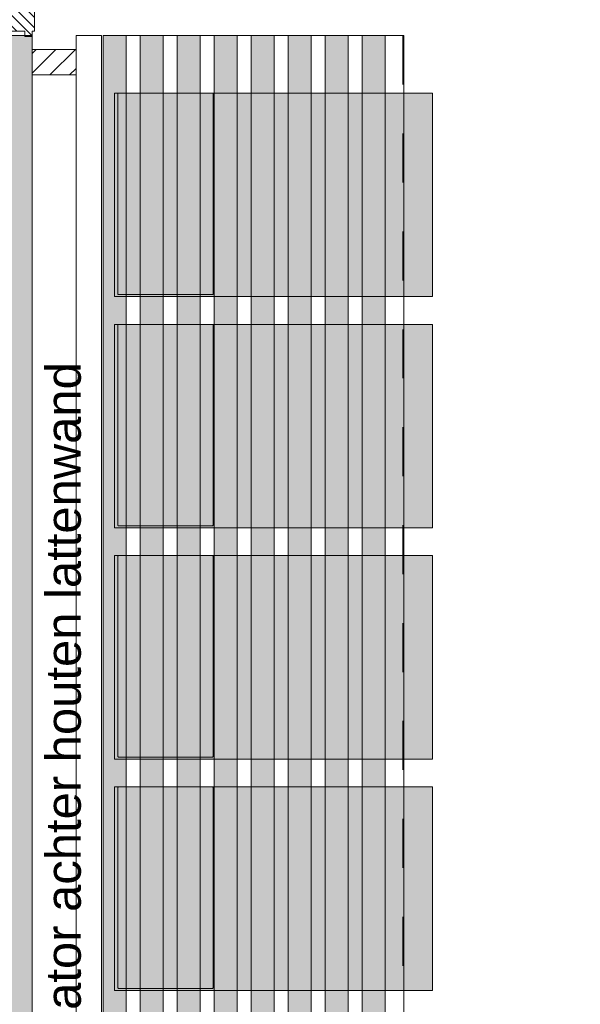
# Model space of a CAD drawing. Header units: millimetres. Extents: x -117530 to 51532, y -61772 to 24900.
# Tile 81 of 175: x -44182 to -42970, y -8239 to -6110. Entities that reach past the tile are written whole.
import ezdxf

# ---------------------------------------------------------------- set-up
doc = ezdxf.new("R2010")
doc.units = ezdxf.units.MM
doc.header["$LTSCALE"] = 254
doc.linetypes.add('Dash Style-6', pattern=[0.833282, 0.416718, -0.416565])
for name, color, linetype, lineweight in [('0.01 None', 7, 'Continuous', 0), ('aanzicht', 7, 'Continuous', 0), ('aanzicht stippel', 7, 'Dash Style-6', 0), ('aanzicht-houte latten', 7, 'Continuous', 0), ('drsn-hout', 7, 'Continuous', 0), ('HATCH_REACTORS', 7, 'Continuous', 0), ('inrichtingen-los', 7, 'Continuous', 0), ('LAYER21', 7, 'Continuous', 0), ('LAYER32', 7, 'Continuous', 0), ('tekst', 7, 'Continuous', 0)]:
    doc.layers.add(name, color=color, linetype=linetype, lineweight=lineweight)
doc.styles.add('Arial', font='Arial')
picture_1 = doc.add_image_def('image1.jpg', size_in_pixel=(298, 450))

# ---------------------------------------------------------------- blocks, each defined once
blk = doc.blocks.new('Group-13-1')
at = {"layer": 'aanzicht-houte latten', "linetype": 'Continuous', "lineweight": 0, "true_color": 0x80712a}
for points in [[(-95633.6, -1282.9), (-95633.6, 2527.1), (-95583.6, 2527.1), (-95583.6, -1282.9)], [(-95553.6, -1282.9), (-95553.6, 2527.1), (-95503.6, 2527.1), (-95503.6, -1282.9)], [(-95473.6, -1282.9), (-95473.6, 2527.1), (-95423.6, 2527.1), (-95423.6, -1282.9)], [(-95393.6, -1282.9), (-95393.6, 2527.1), (-95343.6, 2527.1), (-95343.6, -1282.9)], [(-95313.6, -1282.9), (-95313.6, 2527.1), (-95263.6, 2527.1), (-95263.6, -1282.9)], [(-95233.6, -1282.9), (-95233.6, 2527.1), (-95183.6, 2527.1), (-95183.6, -1282.9)], [(-95153.6, -1282.9), (-95153.6, 2527.1), (-95103.6, 2527.1), (-95103.6, -1282.9)], [(-95073.6, -1282.9), (-95073.6, 2527.1), (-95023.6, 2527.1), (-95023.6, -1282.9)]]:
    blk.add_hatch(color=47, dxfattribs=at).paths.add_polyline_path(points)
at = {"layer": 'aanzicht-houte latten', "color": 3, "lineweight": 0, "flags": 128}
for points in [[(-95633.6, -1282.9), (-95633.6, 2527.1), (-95583.6, 2527.1), (-95583.6, -1282.9)], [(-95553.6, -1282.9), (-95553.6, 2527.1), (-95503.6, 2527.1), (-95503.6, -1282.9)], [(-95473.6, -1282.9), (-95473.6, 2527.1), (-95423.6, 2527.1), (-95423.6, -1282.9)], [(-95393.6, -1282.9), (-95393.6, 2527.1), (-95343.6, 2527.1), (-95343.6, -1282.9)], [(-95313.6, -1282.9), (-95313.6, 2527.1), (-95263.6, 2527.1), (-95263.6, -1282.9)], [(-95233.6, -1282.9), (-95233.6, 2527.1), (-95183.6, 2527.1), (-95183.6, -1282.9)], [(-95153.6, -1282.9), (-95153.6, 2527.1), (-95103.6, 2527.1), (-95103.6, -1282.9)], [(-95073.6, -1282.9), (-95073.6, 2527.1), (-95023.6, 2527.1), (-95023.6, -1282.9)]]:
    blk.add_lwpolyline(points, close=True, dxfattribs=at)
blk = doc.blocks.new('Group-24-1')
at = {"layer": 'inrichtingen-los', "linetype": 'Continuous', "lineweight": 0, "true_color": 0xafcf30}
blk.add_hatch(color=63, dxfattribs=at).paths.add_polyline_path([(-95608.6, 903), (-94921.8, 903), (-94921.8, 462.9), (-95608.6, 462.9)])
at = {"layer": 'inrichtingen-los', "linetype": 'Continuous', "lineweight": 0, "true_color": 0x99aa33}
blk.add_hatch(color=55, dxfattribs=at).paths.add_polyline_path([(-95397.4, 903), (-95397.4, 903), (-95397.3, 903), (-95397.3, 903), (-95397.2, 903), (-95397.2, 903), (-95397.1, 903), (-95397.1, 903), (-95397.1, 903), (-95397, 903), (-95397, 903), (-95396.9, 903), (-95396.9, 902.9), (-95396.9, 902.9), (-95396.8, 902.9), (-95396.8, 902.9), (-95396.7, 902.9), (-95396.7, 902.9), (-95396.7, 902.9), (-95396.6, 902.8), (-95396.6, 902.8), (-95396.6, 902.8), (-95396.5, 902.8), (-95396.5, 902.8), (-95396.5, 902.7), (-95396.4, 902.7), (-95396.4, 902.7), (-95396.4, 902.7), (-95396.3, 902.6), (-95396.3, 902.6), (-95396.3, 902.6), (-95396.2, 902.5), (-95396.2, 902.5), (-95396.2, 902.5), (-95396.1, 902.5), (-95396.1, 902.4), (-95396.1, 902.4), (-95396.1, 902.4), (-95396, 902.3), (-95396, 902.3), (-95396, 902.3), (-95396, 902.2), (-95395.9, 902.2), (-95395.9, 902.2), (-95395.9, 902.1), (-95395.9, 902.1), (-95395.9, 902), (-95395.8, 902), (-95395.8, 902), (-95395.8, 901.9), (-95395.8, 901.9), (-95395.8, 901.9), (-95395.8, 901.8), (-95395.8, 901.8), (-95395.8, 901.7), (-95395.7, 901.7), (-95395.7, 901.7), (-95395.7, 901.6), (-95395.7, 901.6), (-95395.7, 901.5), (-95395.7, 901.5), (-95395.7, 901.4), (-95395.7, 901.4), (-95395.7, 901.4), (-95395.7, 901.3), (-95395.7, 469), (-95395.7, 469), (-95395.7, 468.9), (-95395.7, 468.9), (-95395.7, 468.8), (-95395.7, 468.8), (-95395.7, 468.7), (-95395.7, 468.7), (-95395.7, 468.7), (-95395.7, 468.6), (-95395.8, 468.6), (-95395.8, 468.5), (-95395.8, 468.5), (-95395.8, 468.5), (-95395.8, 468.4), (-95395.8, 468.4), (-95395.8, 468.3), (-95395.8, 468.3), (-95395.9, 468.3), (-95395.9, 468.2), (-95395.9, 468.2), (-95395.9, 468.2), (-95395.9, 468.1), (-95396, 468.1), (-95396, 468.1), (-95396, 468), (-95396, 468), (-95396.1, 467.9), (-95396.1, 467.9), (-95396.1, 467.9), (-95396.1, 467.9), (-95396.2, 467.8), (-95396.2, 467.8), (-95396.2, 467.8), (-95396.3, 467.7), (-95396.3, 467.7), (-95396.3, 467.7), (-95396.4, 467.7), (-95396.4, 467.6), (-95396.4, 467.6), (-95396.5, 467.6), (-95396.5, 467.6), (-95396.5, 467.5), (-95396.6, 467.5), (-95396.6, 467.5), (-95396.6, 467.5), (-95396.7, 467.5), (-95396.7, 467.4), (-95396.7, 467.4), (-95396.8, 467.4), (-95396.8, 467.4), (-95396.9, 467.4), (-95396.9, 467.4), (-95396.9, 467.4), (-95397, 467.3), (-95397, 467.3), (-95397.1, 467.3), (-95397.1, 467.3), (-95397.1, 467.3), (-95397.2, 467.3), (-95397.2, 467.3), (-95397.3, 467.3), (-95397.3, 467.3), (-95397.4, 467.3), (-95397.4, 467.3), (-95600.1, 467.3), (-95600.1, 467.3), (-95600.1, 467.3), (-95600.2, 467.3), (-95600.2, 467.3), (-95600.2, 467.3), (-95600.3, 467.3), (-95600.3, 467.3), (-95600.4, 467.3), (-95600.4, 467.3), (-95600.4, 467.3), (-95600.5, 467.3), (-95600.5, 467.4), (-95600.6, 467.4), (-95600.6, 467.4), (-95600.6, 467.4), (-95600.7, 467.4), (-95600.7, 467.4), (-95600.8, 467.4), (-95600.8, 467.5), (-95600.8, 467.5), (-95600.9, 467.5), (-95600.9, 467.5), (-95600.9, 467.5), (-95601, 467.6), (-95601, 467.6), (-95601, 467.6), (-95601.1, 467.6), (-95601.1, 467.7), (-95601.1, 467.7), (-95601.2, 467.7), (-95601.2, 467.7), (-95601.2, 467.8), (-95601.3, 467.8), (-95601.3, 467.8), (-95601.3, 467.9), (-95601.4, 467.9), (-95601.4, 467.9), (-95601.4, 467.9), (-95601.4, 468), (-95601.5, 468), (-95601.5, 468.1), (-95601.5, 468.1), (-95601.5, 468.1), (-95601.5, 468.2), (-95601.6, 468.2), (-95601.6, 468.2), (-95601.6, 468.3), (-95601.6, 468.3), (-95601.6, 468.3), (-95601.7, 468.4), (-95601.7, 468.4), (-95601.7, 468.5), (-95601.7, 468.5), (-95601.7, 468.5), (-95601.7, 468.6), (-95601.7, 468.6), (-95601.7, 468.7), (-95601.7, 468.7), (-95601.7, 468.7), (-95601.8, 468.8), (-95601.8, 468.8), (-95601.8, 468.9), (-95601.8, 468.9), (-95601.8, 469), (-95601.8, 469), (-95601.8, 901.3), (-95601.8, 901.4), (-95601.8, 901.4), (-95601.8, 901.4), (-95601.8, 901.5), (-95601.8, 901.5), (-95601.7, 901.6), (-95601.7, 901.6), (-95601.7, 901.7), (-95601.7, 901.7), (-95601.7, 901.7), (-95601.7, 901.8), (-95601.7, 901.8), (-95601.7, 901.9), (-95601.7, 901.9), (-95601.7, 901.9), (-95601.6, 902), (-95601.6, 902), (-95601.6, 902), (-95601.6, 902.1), (-95601.6, 902.1), (-95601.5, 902.2), (-95601.5, 902.2), (-95601.5, 902.2), (-95601.5, 902.3), (-95601.5, 902.3), (-95601.4, 902.3), (-95601.4, 902.4), (-95601.4, 902.4), (-95601.4, 902.4), (-95601.3, 902.5), (-95601.3, 902.5), (-95601.3, 902.5), (-95601.2, 902.5), (-95601.2, 902.6), (-95601.2, 902.6), (-95601.1, 902.6), (-95601.1, 902.7), (-95601.1, 902.7), (-95601, 902.7), (-95601, 902.7), (-95601, 902.8), (-95600.9, 902.8), (-95600.9, 902.8), (-95600.9, 902.8), (-95600.8, 902.8), (-95600.8, 902.9), (-95600.8, 902.9), (-95600.7, 902.9), (-95600.7, 902.9), (-95600.6, 902.9), (-95600.6, 902.9), (-95600.6, 902.9), (-95600.5, 903), (-95600.5, 903), (-95600.4, 903), (-95600.4, 903), (-95600.4, 903), (-95600.3, 903), (-95600.3, 903), (-95600.2, 903), (-95600.2, 903), (-95600.2, 903), (-95600.1, 903), (-95600.1, 903)])
at = {"layer": 'inrichtingen-los', "color": 17, "lineweight": 0, "flags": 128}
blk.add_lwpolyline([(-95608.6, 903), (-94921.8, 903), (-94921.8, 462.9), (-95608.6, 462.9)], close=True, dxfattribs=at)
at = {"layer": 'inrichtingen-los', "color": 17, "lineweight": 0, "elevation": -28800}
blk.add_lwpolyline([(-95601.8, 901.3, -0.414214), (-95600.1, 903), (-95397.4, 903, -0.414214), (-95395.7, 901.3), (-95395.7, 469, -0.414214), (-95397.4, 467.3), (-95600.1, 467.3, -0.414214), (-95601.8, 469)], format="xyb", close=True, dxfattribs=at)
blk = doc.blocks.new('Group-25-1')
at = {"layer": 'inrichtingen-los', "linetype": 'Continuous', "lineweight": 0, "true_color": 0xccff00}
blk.add_hatch(color=60, dxfattribs=at).paths.add_polyline_path([(-95608.6, 1403), (-94921.8, 1403), (-94921.8, 962.9), (-95608.6, 962.9)])
at = {"layer": 'inrichtingen-los', "linetype": 'Continuous', "lineweight": 0, "true_color": 0x99aa00}
blk.add_hatch(color=54, dxfattribs=at).paths.add_polyline_path([(-95397.4, 1403), (-95397.4, 1403), (-95397.3, 1403), (-95397.3, 1403), (-95397.2, 1403), (-95397.2, 1403), (-95397.1, 1403), (-95397.1, 1403), (-95397.1, 1403), (-95397, 1403), (-95397, 1403), (-95396.9, 1403), (-95396.9, 1402.9), (-95396.9, 1402.9), (-95396.8, 1402.9), (-95396.8, 1402.9), (-95396.7, 1402.9), (-95396.7, 1402.9), (-95396.7, 1402.9), (-95396.6, 1402.8), (-95396.6, 1402.8), (-95396.6, 1402.8), (-95396.5, 1402.8), (-95396.5, 1402.8), (-95396.5, 1402.7), (-95396.4, 1402.7), (-95396.4, 1402.7), (-95396.4, 1402.7), (-95396.3, 1402.6), (-95396.3, 1402.6), (-95396.3, 1402.6), (-95396.2, 1402.5), (-95396.2, 1402.5), (-95396.2, 1402.5), (-95396.1, 1402.5), (-95396.1, 1402.4), (-95396.1, 1402.4), (-95396.1, 1402.4), (-95396, 1402.3), (-95396, 1402.3), (-95396, 1402.3), (-95396, 1402.2), (-95395.9, 1402.2), (-95395.9, 1402.2), (-95395.9, 1402.1), (-95395.9, 1402.1), (-95395.9, 1402), (-95395.8, 1402), (-95395.8, 1402), (-95395.8, 1401.9), (-95395.8, 1401.9), (-95395.8, 1401.9), (-95395.8, 1401.8), (-95395.8, 1401.8), (-95395.8, 1401.7), (-95395.7, 1401.7), (-95395.7, 1401.7), (-95395.7, 1401.6), (-95395.7, 1401.6), (-95395.7, 1401.5), (-95395.7, 1401.5), (-95395.7, 1401.4), (-95395.7, 1401.4), (-95395.7, 1401.4), (-95395.7, 1401.3), (-95395.7, 969), (-95395.7, 969), (-95395.7, 968.9), (-95395.7, 968.9), (-95395.7, 968.8), (-95395.7, 968.8), (-95395.7, 968.7), (-95395.7, 968.7), (-95395.7, 968.7), (-95395.7, 968.6), (-95395.8, 968.6), (-95395.8, 968.5), (-95395.8, 968.5), (-95395.8, 968.5), (-95395.8, 968.4), (-95395.8, 968.4), (-95395.8, 968.3), (-95395.8, 968.3), (-95395.9, 968.3), (-95395.9, 968.2), (-95395.9, 968.2), (-95395.9, 968.2), (-95395.9, 968.1), (-95396, 968.1), (-95396, 968.1), (-95396, 968), (-95396, 968), (-95396.1, 967.9), (-95396.1, 967.9), (-95396.1, 967.9), (-95396.1, 967.9), (-95396.2, 967.8), (-95396.2, 967.8), (-95396.2, 967.8), (-95396.3, 967.7), (-95396.3, 967.7), (-95396.3, 967.7), (-95396.4, 967.7), (-95396.4, 967.6), (-95396.4, 967.6), (-95396.5, 967.6), (-95396.5, 967.6), (-95396.5, 967.5), (-95396.6, 967.5), (-95396.6, 967.5), (-95396.6, 967.5), (-95396.7, 967.5), (-95396.7, 967.4), (-95396.7, 967.4), (-95396.8, 967.4), (-95396.8, 967.4), (-95396.9, 967.4), (-95396.9, 967.4), (-95396.9, 967.4), (-95397, 967.3), (-95397, 967.3), (-95397.1, 967.3), (-95397.1, 967.3), (-95397.1, 967.3), (-95397.2, 967.3), (-95397.2, 967.3), (-95397.3, 967.3), (-95397.3, 967.3), (-95397.4, 967.3), (-95397.4, 967.3), (-95600.1, 967.3), (-95600.1, 967.3), (-95600.1, 967.3), (-95600.2, 967.3), (-95600.2, 967.3), (-95600.2, 967.3), (-95600.3, 967.3), (-95600.3, 967.3), (-95600.4, 967.3), (-95600.4, 967.3), (-95600.4, 967.3), (-95600.5, 967.3), (-95600.5, 967.4), (-95600.6, 967.4), (-95600.6, 967.4), (-95600.6, 967.4), (-95600.7, 967.4), (-95600.7, 967.4), (-95600.8, 967.4), (-95600.8, 967.5), (-95600.8, 967.5), (-95600.9, 967.5), (-95600.9, 967.5), (-95600.9, 967.5), (-95601, 967.6), (-95601, 967.6), (-95601, 967.6), (-95601.1, 967.6), (-95601.1, 967.7), (-95601.1, 967.7), (-95601.2, 967.7), (-95601.2, 967.7), (-95601.2, 967.8), (-95601.3, 967.8), (-95601.3, 967.8), (-95601.3, 967.9), (-95601.4, 967.9), (-95601.4, 967.9), (-95601.4, 967.9), (-95601.4, 968), (-95601.5, 968), (-95601.5, 968.1), (-95601.5, 968.1), (-95601.5, 968.1), (-95601.5, 968.2), (-95601.6, 968.2), (-95601.6, 968.2), (-95601.6, 968.3), (-95601.6, 968.3), (-95601.6, 968.3), (-95601.7, 968.4), (-95601.7, 968.4), (-95601.7, 968.5), (-95601.7, 968.5), (-95601.7, 968.5), (-95601.7, 968.6), (-95601.7, 968.6), (-95601.7, 968.7), (-95601.7, 968.7), (-95601.7, 968.7), (-95601.8, 968.8), (-95601.8, 968.8), (-95601.8, 968.9), (-95601.8, 968.9), (-95601.8, 969), (-95601.8, 969), (-95601.8, 1401.3), (-95601.8, 1401.4), (-95601.8, 1401.4), (-95601.8, 1401.4), (-95601.8, 1401.5), (-95601.8, 1401.5), (-95601.7, 1401.6), (-95601.7, 1401.6), (-95601.7, 1401.7), (-95601.7, 1401.7), (-95601.7, 1401.7), (-95601.7, 1401.8), (-95601.7, 1401.8), (-95601.7, 1401.9), (-95601.7, 1401.9), (-95601.7, 1401.9), (-95601.6, 1402), (-95601.6, 1402), (-95601.6, 1402), (-95601.6, 1402.1), (-95601.6, 1402.1), (-95601.5, 1402.2), (-95601.5, 1402.2), (-95601.5, 1402.2), (-95601.5, 1402.3), (-95601.5, 1402.3), (-95601.4, 1402.3), (-95601.4, 1402.4), (-95601.4, 1402.4), (-95601.4, 1402.4), (-95601.3, 1402.5), (-95601.3, 1402.5), (-95601.3, 1402.5), (-95601.2, 1402.5), (-95601.2, 1402.6), (-95601.2, 1402.6), (-95601.1, 1402.6), (-95601.1, 1402.7), (-95601.1, 1402.7), (-95601, 1402.7), (-95601, 1402.7), (-95601, 1402.8), (-95600.9, 1402.8), (-95600.9, 1402.8), (-95600.9, 1402.8), (-95600.8, 1402.8), (-95600.8, 1402.9), (-95600.8, 1402.9), (-95600.7, 1402.9), (-95600.7, 1402.9), (-95600.6, 1402.9), (-95600.6, 1402.9), (-95600.6, 1402.9), (-95600.5, 1403), (-95600.5, 1403), (-95600.4, 1403), (-95600.4, 1403), (-95600.4, 1403), (-95600.3, 1403), (-95600.3, 1403), (-95600.2, 1403), (-95600.2, 1403), (-95600.2, 1403), (-95600.1, 1403), (-95600.1, 1403)])
at = {"layer": 'inrichtingen-los', "color": 17, "lineweight": 0, "flags": 128}
blk.add_lwpolyline([(-95608.6, 1403), (-94921.8, 1403), (-94921.8, 962.9), (-95608.6, 962.9)], close=True, dxfattribs=at)
at = {"layer": 'inrichtingen-los', "color": 17, "lineweight": 0, "elevation": -28800}
blk.add_lwpolyline([(-95601.8, 1401.3, -0.414214), (-95600.1, 1403), (-95397.4, 1403, -0.414214), (-95395.7, 1401.3), (-95395.7, 969, -0.414214), (-95397.4, 967.3), (-95600.1, 967.3, -0.414214), (-95601.8, 969)], format="xyb", close=True, dxfattribs=at)
blk = doc.blocks.new('Group-26-1')
at = {"layer": 'inrichtingen-los', "linetype": 'Continuous', "lineweight": 0, "true_color": 0xafcf30}
blk.add_hatch(color=63, dxfattribs=at).paths.add_polyline_path([(-95608.6, 1903), (-94921.8, 1903), (-94921.8, 1462.9), (-95608.6, 1462.9)])
at = {"layer": 'inrichtingen-los', "linetype": 'Continuous', "lineweight": 0, "true_color": 0x99aa00}
blk.add_hatch(color=54, dxfattribs=at).paths.add_polyline_path([(-95397.4, 1903), (-95397.4, 1903), (-95397.3, 1903), (-95397.3, 1903), (-95397.2, 1903), (-95397.2, 1903), (-95397.1, 1903), (-95397.1, 1903), (-95397.1, 1903), (-95397, 1903), (-95397, 1903), (-95396.9, 1903), (-95396.9, 1902.9), (-95396.9, 1902.9), (-95396.8, 1902.9), (-95396.8, 1902.9), (-95396.7, 1902.9), (-95396.7, 1902.9), (-95396.7, 1902.9), (-95396.6, 1902.8), (-95396.6, 1902.8), (-95396.6, 1902.8), (-95396.5, 1902.8), (-95396.5, 1902.8), (-95396.5, 1902.7), (-95396.4, 1902.7), (-95396.4, 1902.7), (-95396.4, 1902.7), (-95396.3, 1902.6), (-95396.3, 1902.6), (-95396.3, 1902.6), (-95396.2, 1902.5), (-95396.2, 1902.5), (-95396.2, 1902.5), (-95396.1, 1902.5), (-95396.1, 1902.4), (-95396.1, 1902.4), (-95396.1, 1902.4), (-95396, 1902.3), (-95396, 1902.3), (-95396, 1902.3), (-95396, 1902.2), (-95395.9, 1902.2), (-95395.9, 1902.2), (-95395.9, 1902.1), (-95395.9, 1902.1), (-95395.9, 1902), (-95395.8, 1902), (-95395.8, 1902), (-95395.8, 1901.9), (-95395.8, 1901.9), (-95395.8, 1901.9), (-95395.8, 1901.8), (-95395.8, 1901.8), (-95395.8, 1901.7), (-95395.7, 1901.7), (-95395.7, 1901.7), (-95395.7, 1901.6), (-95395.7, 1901.6), (-95395.7, 1901.5), (-95395.7, 1901.5), (-95395.7, 1901.4), (-95395.7, 1901.4), (-95395.7, 1901.4), (-95395.7, 1901.3), (-95395.7, 1469), (-95395.7, 1469), (-95395.7, 1468.9), (-95395.7, 1468.9), (-95395.7, 1468.8), (-95395.7, 1468.8), (-95395.7, 1468.7), (-95395.7, 1468.7), (-95395.7, 1468.7), (-95395.7, 1468.6), (-95395.8, 1468.6), (-95395.8, 1468.5), (-95395.8, 1468.5), (-95395.8, 1468.5), (-95395.8, 1468.4), (-95395.8, 1468.4), (-95395.8, 1468.3), (-95395.8, 1468.3), (-95395.9, 1468.3), (-95395.9, 1468.2), (-95395.9, 1468.2), (-95395.9, 1468.2), (-95395.9, 1468.1), (-95396, 1468.1), (-95396, 1468.1), (-95396, 1468), (-95396, 1468), (-95396.1, 1467.9), (-95396.1, 1467.9), (-95396.1, 1467.9), (-95396.1, 1467.9), (-95396.2, 1467.8), (-95396.2, 1467.8), (-95396.2, 1467.8), (-95396.3, 1467.7), (-95396.3, 1467.7), (-95396.3, 1467.7), (-95396.4, 1467.7), (-95396.4, 1467.6), (-95396.4, 1467.6), (-95396.5, 1467.6), (-95396.5, 1467.6), (-95396.5, 1467.5), (-95396.6, 1467.5), (-95396.6, 1467.5), (-95396.6, 1467.5), (-95396.7, 1467.5), (-95396.7, 1467.4), (-95396.7, 1467.4), (-95396.8, 1467.4), (-95396.8, 1467.4), (-95396.9, 1467.4), (-95396.9, 1467.4), (-95396.9, 1467.4), (-95397, 1467.3), (-95397, 1467.3), (-95397.1, 1467.3), (-95397.1, 1467.3), (-95397.1, 1467.3), (-95397.2, 1467.3), (-95397.2, 1467.3), (-95397.3, 1467.3), (-95397.3, 1467.3), (-95397.4, 1467.3), (-95397.4, 1467.3), (-95600.1, 1467.3), (-95600.1, 1467.3), (-95600.1, 1467.3), (-95600.2, 1467.3), (-95600.2, 1467.3), (-95600.2, 1467.3), (-95600.3, 1467.3), (-95600.3, 1467.3), (-95600.4, 1467.3), (-95600.4, 1467.3), (-95600.4, 1467.3), (-95600.5, 1467.3), (-95600.5, 1467.4), (-95600.6, 1467.4), (-95600.6, 1467.4), (-95600.6, 1467.4), (-95600.7, 1467.4), (-95600.7, 1467.4), (-95600.8, 1467.4), (-95600.8, 1467.5), (-95600.8, 1467.5), (-95600.9, 1467.5), (-95600.9, 1467.5), (-95600.9, 1467.5), (-95601, 1467.6), (-95601, 1467.6), (-95601, 1467.6), (-95601.1, 1467.6), (-95601.1, 1467.7), (-95601.1, 1467.7), (-95601.2, 1467.7), (-95601.2, 1467.7), (-95601.2, 1467.8), (-95601.3, 1467.8), (-95601.3, 1467.8), (-95601.3, 1467.9), (-95601.4, 1467.9), (-95601.4, 1467.9), (-95601.4, 1467.9), (-95601.4, 1468), (-95601.5, 1468), (-95601.5, 1468.1), (-95601.5, 1468.1), (-95601.5, 1468.1), (-95601.5, 1468.2), (-95601.6, 1468.2), (-95601.6, 1468.2), (-95601.6, 1468.3), (-95601.6, 1468.3), (-95601.6, 1468.3), (-95601.7, 1468.4), (-95601.7, 1468.4), (-95601.7, 1468.5), (-95601.7, 1468.5), (-95601.7, 1468.5), (-95601.7, 1468.6), (-95601.7, 1468.6), (-95601.7, 1468.7), (-95601.7, 1468.7), (-95601.7, 1468.7), (-95601.8, 1468.8), (-95601.8, 1468.8), (-95601.8, 1468.9), (-95601.8, 1468.9), (-95601.8, 1469), (-95601.8, 1469), (-95601.8, 1901.3), (-95601.8, 1901.4), (-95601.8, 1901.4), (-95601.8, 1901.4), (-95601.8, 1901.5), (-95601.8, 1901.5), (-95601.7, 1901.6), (-95601.7, 1901.6), (-95601.7, 1901.7), (-95601.7, 1901.7), (-95601.7, 1901.7), (-95601.7, 1901.8), (-95601.7, 1901.8), (-95601.7, 1901.9), (-95601.7, 1901.9), (-95601.7, 1901.9), (-95601.6, 1902), (-95601.6, 1902), (-95601.6, 1902), (-95601.6, 1902.1), (-95601.6, 1902.1), (-95601.5, 1902.2), (-95601.5, 1902.2), (-95601.5, 1902.2), (-95601.5, 1902.3), (-95601.5, 1902.3), (-95601.4, 1902.3), (-95601.4, 1902.4), (-95601.4, 1902.4), (-95601.4, 1902.4), (-95601.3, 1902.5), (-95601.3, 1902.5), (-95601.3, 1902.5), (-95601.2, 1902.5), (-95601.2, 1902.6), (-95601.2, 1902.6), (-95601.1, 1902.6), (-95601.1, 1902.7), (-95601.1, 1902.7), (-95601, 1902.7), (-95601, 1902.7), (-95601, 1902.8), (-95600.9, 1902.8), (-95600.9, 1902.8), (-95600.9, 1902.8), (-95600.8, 1902.8), (-95600.8, 1902.9), (-95600.8, 1902.9), (-95600.7, 1902.9), (-95600.7, 1902.9), (-95600.6, 1902.9), (-95600.6, 1902.9), (-95600.6, 1902.9), (-95600.5, 1903), (-95600.5, 1903), (-95600.4, 1903), (-95600.4, 1903), (-95600.4, 1903), (-95600.3, 1903), (-95600.3, 1903), (-95600.2, 1903), (-95600.2, 1903), (-95600.2, 1903), (-95600.1, 1903), (-95600.1, 1903)])
at = {"layer": 'inrichtingen-los', "color": 17, "lineweight": 0, "flags": 128}
blk.add_lwpolyline([(-95608.6, 1903), (-94921.8, 1903), (-94921.8, 1462.9), (-95608.6, 1462.9)], close=True, dxfattribs=at)
at = {"layer": 'inrichtingen-los', "color": 17, "lineweight": 0, "elevation": -28800}
blk.add_lwpolyline([(-95601.8, 1901.3, -0.414214), (-95600.1, 1903), (-95397.4, 1903, -0.414214), (-95395.7, 1901.3), (-95395.7, 1469, -0.414214), (-95397.4, 1467.3), (-95600.1, 1467.3, -0.414214), (-95601.8, 1469)], format="xyb", close=True, dxfattribs=at)
blk = doc.blocks.new('Group-27-1')
at = {"layer": 'inrichtingen-los', "linetype": 'Continuous', "lineweight": 0, "true_color": 0x99aa00}
for points in [[(-95608.6, 2403), (-94921.8, 2403), (-94921.8, 1962.9), (-95608.6, 1962.9)], [(-95397.4, 2403), (-95397.4, 2403), (-95397.3, 2403), (-95397.3, 2403), (-95397.2, 2403), (-95397.2, 2403), (-95397.1, 2403), (-95397.1, 2403), (-95397.1, 2403), (-95397, 2403), (-95397, 2403), (-95396.9, 2403), (-95396.9, 2402.9), (-95396.9, 2402.9), (-95396.8, 2402.9), (-95396.8, 2402.9), (-95396.7, 2402.9), (-95396.7, 2402.9), (-95396.7, 2402.9), (-95396.6, 2402.8), (-95396.6, 2402.8), (-95396.6, 2402.8), (-95396.5, 2402.8), (-95396.5, 2402.8), (-95396.5, 2402.7), (-95396.4, 2402.7), (-95396.4, 2402.7), (-95396.4, 2402.7), (-95396.3, 2402.6), (-95396.3, 2402.6), (-95396.3, 2402.6), (-95396.2, 2402.5), (-95396.2, 2402.5), (-95396.2, 2402.5), (-95396.1, 2402.5), (-95396.1, 2402.4), (-95396.1, 2402.4), (-95396.1, 2402.4), (-95396, 2402.3), (-95396, 2402.3), (-95396, 2402.3), (-95396, 2402.2), (-95395.9, 2402.2), (-95395.9, 2402.2), (-95395.9, 2402.1), (-95395.9, 2402.1), (-95395.9, 2402), (-95395.8, 2402), (-95395.8, 2402), (-95395.8, 2401.9), (-95395.8, 2401.9), (-95395.8, 2401.9), (-95395.8, 2401.8), (-95395.8, 2401.8), (-95395.8, 2401.7), (-95395.7, 2401.7), (-95395.7, 2401.7), (-95395.7, 2401.6), (-95395.7, 2401.6), (-95395.7, 2401.5), (-95395.7, 2401.5), (-95395.7, 2401.4), (-95395.7, 2401.4), (-95395.7, 2401.4), (-95395.7, 2401.3), (-95395.7, 1969), (-95395.7, 1969), (-95395.7, 1968.9), (-95395.7, 1968.9), (-95395.7, 1968.8), (-95395.7, 1968.8), (-95395.7, 1968.7), (-95395.7, 1968.7), (-95395.7, 1968.7), (-95395.7, 1968.6), (-95395.8, 1968.6), (-95395.8, 1968.5), (-95395.8, 1968.5), (-95395.8, 1968.5), (-95395.8, 1968.4), (-95395.8, 1968.4), (-95395.8, 1968.3), (-95395.8, 1968.3), (-95395.9, 1968.3), (-95395.9, 1968.2), (-95395.9, 1968.2), (-95395.9, 1968.2), (-95395.9, 1968.1), (-95396, 1968.1), (-95396, 1968.1), (-95396, 1968), (-95396, 1968), (-95396.1, 1967.9), (-95396.1, 1967.9), (-95396.1, 1967.9), (-95396.1, 1967.9), (-95396.2, 1967.8), (-95396.2, 1967.8), (-95396.2, 1967.8), (-95396.3, 1967.7), (-95396.3, 1967.7), (-95396.3, 1967.7), (-95396.4, 1967.7), (-95396.4, 1967.6), (-95396.4, 1967.6), (-95396.5, 1967.6), (-95396.5, 1967.6), (-95396.5, 1967.5), (-95396.6, 1967.5), (-95396.6, 1967.5), (-95396.6, 1967.5), (-95396.7, 1967.5), (-95396.7, 1967.4), (-95396.7, 1967.4), (-95396.8, 1967.4), (-95396.8, 1967.4), (-95396.9, 1967.4), (-95396.9, 1967.4), (-95396.9, 1967.4), (-95397, 1967.3), (-95397, 1967.3), (-95397.1, 1967.3), (-95397.1, 1967.3), (-95397.1, 1967.3), (-95397.2, 1967.3), (-95397.2, 1967.3), (-95397.3, 1967.3), (-95397.3, 1967.3), (-95397.4, 1967.3), (-95397.4, 1967.3), (-95600.1, 1967.3), (-95600.1, 1967.3), (-95600.1, 1967.3), (-95600.2, 1967.3), (-95600.2, 1967.3), (-95600.2, 1967.3), (-95600.3, 1967.3), (-95600.3, 1967.3), (-95600.4, 1967.3), (-95600.4, 1967.3), (-95600.4, 1967.3), (-95600.5, 1967.3), (-95600.5, 1967.4), (-95600.6, 1967.4), (-95600.6, 1967.4), (-95600.6, 1967.4), (-95600.7, 1967.4), (-95600.7, 1967.4), (-95600.8, 1967.4), (-95600.8, 1967.5), (-95600.8, 1967.5), (-95600.9, 1967.5), (-95600.9, 1967.5), (-95600.9, 1967.5), (-95601, 1967.6), (-95601, 1967.6), (-95601, 1967.6), (-95601.1, 1967.6), (-95601.1, 1967.7), (-95601.1, 1967.7), (-95601.2, 1967.7), (-95601.2, 1967.7), (-95601.2, 1967.8), (-95601.3, 1967.8), (-95601.3, 1967.8), (-95601.3, 1967.9), (-95601.4, 1967.9), (-95601.4, 1967.9), (-95601.4, 1967.9), (-95601.4, 1968), (-95601.5, 1968), (-95601.5, 1968.1), (-95601.5, 1968.1), (-95601.5, 1968.1), (-95601.5, 1968.2), (-95601.6, 1968.2), (-95601.6, 1968.2), (-95601.6, 1968.3), (-95601.6, 1968.3), (-95601.6, 1968.3), (-95601.7, 1968.4), (-95601.7, 1968.4), (-95601.7, 1968.5), (-95601.7, 1968.5), (-95601.7, 1968.5), (-95601.7, 1968.6), (-95601.7, 1968.6), (-95601.7, 1968.7), (-95601.7, 1968.7), (-95601.7, 1968.7), (-95601.8, 1968.8), (-95601.8, 1968.8), (-95601.8, 1968.9), (-95601.8, 1968.9), (-95601.8, 1969), (-95601.8, 1969), (-95601.8, 2401.3), (-95601.8, 2401.4), (-95601.8, 2401.4), (-95601.8, 2401.4), (-95601.8, 2401.5), (-95601.8, 2401.5), (-95601.7, 2401.6), (-95601.7, 2401.6), (-95601.7, 2401.7), (-95601.7, 2401.7), (-95601.7, 2401.7), (-95601.7, 2401.8), (-95601.7, 2401.8), (-95601.7, 2401.9), (-95601.7, 2401.9), (-95601.7, 2401.9), (-95601.6, 2402), (-95601.6, 2402), (-95601.6, 2402), (-95601.6, 2402.1), (-95601.6, 2402.1), (-95601.5, 2402.2), (-95601.5, 2402.2), (-95601.5, 2402.2), (-95601.5, 2402.3), (-95601.5, 2402.3), (-95601.4, 2402.3), (-95601.4, 2402.4), (-95601.4, 2402.4), (-95601.4, 2402.4), (-95601.3, 2402.5), (-95601.3, 2402.5), (-95601.3, 2402.5), (-95601.2, 2402.5), (-95601.2, 2402.6), (-95601.2, 2402.6), (-95601.1, 2402.6), (-95601.1, 2402.7), (-95601.1, 2402.7), (-95601, 2402.7), (-95601, 2402.7), (-95601, 2402.8), (-95600.9, 2402.8), (-95600.9, 2402.8), (-95600.9, 2402.8), (-95600.8, 2402.8), (-95600.8, 2402.9), (-95600.8, 2402.9), (-95600.7, 2402.9), (-95600.7, 2402.9), (-95600.6, 2402.9), (-95600.6, 2402.9), (-95600.6, 2402.9), (-95600.5, 2403), (-95600.5, 2403), (-95600.4, 2403), (-95600.4, 2403), (-95600.4, 2403), (-95600.3, 2403), (-95600.3, 2403), (-95600.2, 2403), (-95600.2, 2403), (-95600.2, 2403), (-95600.1, 2403), (-95600.1, 2403)]]:
    blk.add_hatch(color=54, dxfattribs=at).paths.add_polyline_path(points)
at = {"layer": 'inrichtingen-los', "color": 17, "lineweight": 0, "flags": 128}
blk.add_lwpolyline([(-95608.6, 2403), (-94921.8, 2403), (-94921.8, 1962.9), (-95608.6, 1962.9)], close=True, dxfattribs=at)
at = {"layer": 'inrichtingen-los', "color": 17, "lineweight": 0, "elevation": -28800}
blk.add_lwpolyline([(-95601.8, 2401.3, -0.414214), (-95600.1, 2403), (-95397.4, 2403, -0.414214), (-95395.7, 2401.3), (-95395.7, 1969, -0.414214), (-95397.4, 1967.3), (-95600.1, 1967.3, -0.414214), (-95601.8, 1969)], format="xyb", close=True, dxfattribs=at)
blk = doc.blocks.new('Group-28-1')
at = {"layer": 'drsn-hout', "linetype": 'Continuous', "lineweight": 0}
h = blk.add_hatch(dxfattribs=at)
h.set_pattern_fill('hout constructie 1_100', style=0, pattern_type=2)
h.set_pattern_definition([(45, (0, 0), (-21.213161, 21.213161), [])])
h.paths.add_polyline_path([(-95786.8, 2497.1), (-95691.8, 2497.1), (-95691.8, 2442.2), (-95786.8, 2442.2)])
at = {"layer": 'HATCH_REACTORS', "linetype": 'Continuous', "lineweight": 0}
blk.add_hatch(color=7, dxfattribs=at).paths.add_polyline_path([(-95786.8, 2527.1), (-95886.8, 2527.1), (-95886.8, -662.9), (-95786.8, -662.9)])
at = {"layer": 'LAYER32', "linetype": 'Continuous', "lineweight": 0}
h = blk.add_hatch(dxfattribs=at)
h.set_pattern_fill('ARKEY_normaala_23', style=0, pattern_type=2)
h.set_pattern_definition([(135, (11.314, 11.314), (11.3137084, 11.3137086), [])])
h.paths.add_polyline_path([(-95786.8, 2525.1), (-95786.8, 2537.1), (-95781.8, 2537.1), (-95781.8, 2592.1), (-95852.8, 2592.1), (-95852.8, 2575.1), (-95895.8, 2575.1), (-95895.8, 2537.1), (-95890.8, 2537.1), (-95890.8, 2525.1), (-95874.8, 2525.1), (-95874.8, 2537.1), (-95802.8, 2537.1), (-95802.8, 2525.1)])
at = {"layer": 'aanzicht', "color": 2, "lineweight": 0, "flags": 128}
blk.add_lwpolyline([(-95633.6, 2527.1), (-94983.6, 2527.1), (-94983.6, -1282.9), (-95633.6, -1282.9)], close=True, dxfattribs=at)
at = {"layer": 'aanzicht stippel', "color": 17, "lineweight": 0}
blk.add_line((-94985.5, 2527.1, -28800), (-94985.5, -652.9, -28800), dxfattribs=at)
at = {"layer": 'drsn-hout', "color": 3, "lineweight": 0, "flags": 128}
blk.add_lwpolyline([(-95786.8, 2497.1), (-95691.8, 2497.1), (-95691.8, 2442.2), (-95786.8, 2442.2)], close=True, dxfattribs=at)
at = {"layer": 'HATCH_REACTORS', "color": 2, "lineweight": 0, "flags": 128}
blk.add_lwpolyline([(-95786.8, 2527.1), (-95886.8, 2527.1), (-95886.8, -662.9), (-95786.8, -662.9)], close=True, dxfattribs=at)
at = {"layer": 'LAYER21', "color": 2, "linetype": 'Continuous', "lineweight": 0, "flags": 128}
blk.add_lwpolyline([(-95691.8, -1282.9), (-95636.8, -1282.9), (-95636.8, 2527.1), (-95691.8, 2527.1)], close=True, dxfattribs=at)
at = {"layer": 'LAYER32', "color": 17, "linetype": 'Continuous', "lineweight": 0, "flags": 128}
blk.add_lwpolyline([(-95786.8, 2525.1), (-95786.8, 2537.1), (-95781.8, 2537.1), (-95781.8, 2592.1), (-95852.8, 2592.1), (-95852.8, 2575.1), (-95895.8, 2575.1), (-95895.8, 2537.1), (-95890.8, 2537.1), (-95890.8, 2525.1), (-95874.8, 2525.1), (-95874.8, 2537.1), (-95802.8, 2537.1), (-95802.8, 2525.1)], close=True, dxfattribs=at)
at = {"layer": '0.01 None', "color": 1}
blk.add_blockref('Group-13-1', (0, 0), dxfattribs=at)
at = {"layer": 'inrichtingen-los', "color": 17}
for name in ['Group-27-1', 'Group-26-1', 'Group-25-1', 'Group-24-1']:
    blk.add_blockref(name, (0, 0), dxfattribs=at)
at = {"layer": 'tekst', "color": 1, "insert": (-95680.6, 244.5, -28800), "char_height": 75.762, "attachment_point": 7, "rotation": 90, "line_spacing_factor": 0.967741, "style": 'Arial'}
blk.add_mtext('radiator achter houten lattenwand', dxfattribs=at)
at = {"layer": 'aanzicht'}
image = blk.add_image(picture_1, insert=(-95691.8, 2527.1, -28800), size_in_units=(55, 3810), dxfattribs=at)
image.dxf.v_pixel = (0, -8.46667)
image.dxf.flags = 7

msp = doc.modelspace()

# ---------------------------------------------------------------- linework, layer by layer
at = {"layer": '0.01 None', "color": 3, "linetype": 'Dash Style-6', "lineweight": 0}
msp.add_open_spline([(-41911.2, -4151.4, -28800), (-41437.7, -4151.4, -28800), (-40617.5, -4625, -28800), (-40143.9, -5445.2, -28800), (-40143.9, -5918.7, -28800), (-40143.9, -12987.8, -28800), (-40143.9, -13461.4, -28800), (-40617.5, -14281.6, -28800), (-41437.7, -14755.1, -28800), (-41911.2, -14755.1, -28800), (-48980.3, -14755.1, -28800), (-49453.9, -14755.1, -28800), (-50274.1, -14281.6, -28800), (-50747.6, -13461.4, -28800), (-50747.6, -12987.8, -28800), (-50747.6, -5918.7, -28800), (-50747.6, -5445.2, -28800), (-50274.1, -4625, -28800), (-49453.9, -4151.4, -28800), (-48980.3, -4151.4, -28800), (-41911.2, -4151.4, -28800)], degree=2, dxfattribs=at)
at = {"layer": 'LAYER21', "color": 2, "linetype": 'Continuous', "lineweight": 0}
msp.add_line((-44155, -6145, -28800), (-44155, -9335, -28800), dxfattribs=at)

# ---------------------------------------------------------------- block references
at = {"layer": '0.01 None', "color": 1}
msp.add_blockref('Group-28-1', (51631.8, -8672.1), dxfattribs=at)

doc.saveas('drawing.dxf')
